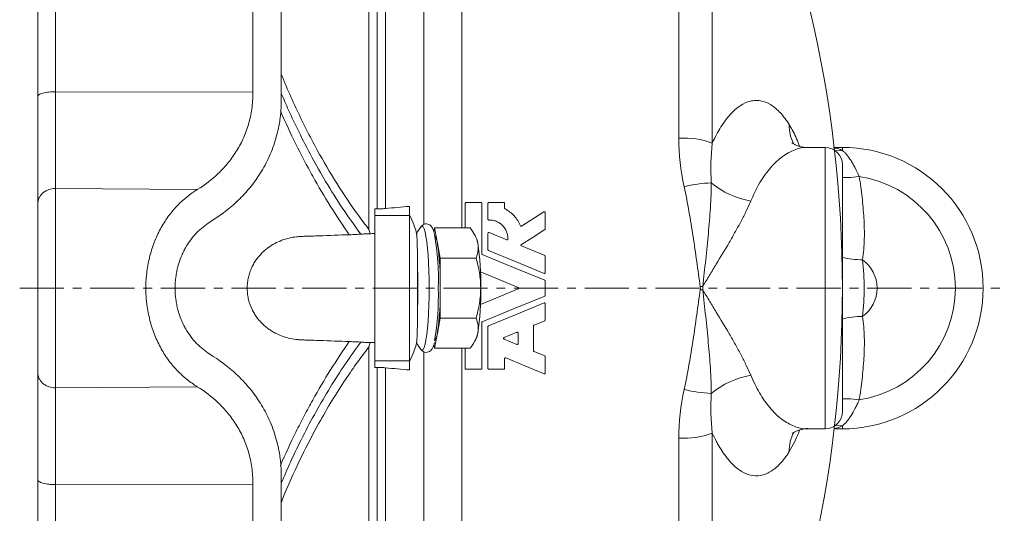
# Model space of a CAD drawing. Header units: millimetres. Extents: x 40 to 830, y -197 to 826.
# Tile 2 of 9: x 40 to 323, y -43 to 99. Entities that reach past the tile are written whole.
import ezdxf

# ---------------------------------------------------------------- set-up
doc = ezdxf.new("R2010")
doc.units = ezdxf.units.MM
doc.linetypes.add('CENTERX2', pattern=[20.32, 12.7, -2.54, 2.54, -2.54])
doc.layers.add('FORMAT', color=7, linetype='Continuous')

msp = doc.modelspace()

# ---------------------------------------------------------------- linework, layer by layer
at = {"color": 8, "linetype": 'Continuous', "lineweight": 0}
for p, q in [((229.81, 65.26), (229.81, 184.63)), ((239.43, 179.17), (239.43, 63.81)), ((156.5, 171.25), (156.5, 40.47)), ((167.38, 170.75), (167.38, 39.41)), ((140.65, 39), (140.65, 165.02)), ((143.03, 160.48), (143.03, 44.92)), ((145.41, 159.42), (145.41, 45.02)), ((50.5, 78.62), (107.29, 78.49)), ((271.87, -18.41), (271.87, 62.59)), ((276.87, 62.59), (276.87, 61.7)), ((276.87, 61.7), (274.82, 61.63)), ((50.5, 50.78), (91.27, 50.47)), ((142.37, 43.01), (152.37, 43.01)), ((140.65, -120.84), (140.65, 5.18)), ((156.5, 3.73), (156.5, -59.03)), ((167.38, 4.77), (167.38, -56.99)), ((142.37, 1.17), (152.37, 1.17)), ((143.03, -0.73), (143.03, -116.3)), ((145.41, -0.84), (145.41, -115.23)), ((50.5, -6.59), (91.27, -6.28)), ((239.43, -19.63), (239.43, -134.98)), ((276.87, -17.51), (274.82, -17.45)), ((276.87, -18.41), (276.87, -17.51)), ((229.81, -140.45), (229.81, -21.08)), ((50.5, -34.43), (107.29, -34.3))]:
    msp.add_line(p, q, dxfattribs=at)
at = {"color": 7, "linetype": 'Continuous', "lineweight": 15}
for p, q in [((266.96, 62.53), (266.83, 62.54)), ((271.87, 62.59), (266.96, 62.59)), ((274.51, 62.59), (276.87, 62.59)), ((276.87, 57.59), (276.87, -13.41)), ((152.37, 45.64), (152.37, 43.01)), ((168.33, 39.41), (168.33, 46.5)), ((168.57, 46.74), (172.89, 46.74)), ((173.13, 46.5), (173.13, 32.01)), ((174.9, 41.94), (174.9, 46.5)), ((175.14, 46.74), (179.46, 46.74)), ((179.7, 46.5), (179.7, 45.12)), ((142.37, 44.91), (142.37, 43.01)), ((142.37, 43.01), (142.37, 1.17)), ((152.37, 43.01), (152.37, 1.17)), ((184.58, 39.95), (191, 44.03)), ((191.37, 43.83), (191.37, 39.16)), ((155.64, 39.76), (155.58, 39.68)), ((159.49, 39.41), (159.3, 38.43)), ((160.34, 35.08), (159.49, 39.41)), ((159.49, 39.41), (169.79, 39.41)), ((171.45, 36.8), (170.99, 37.62)), ((174.9, 33.2), (174.9, 37.87)), ((175.23, 38.09), (180.29, 36)), ((161.19, 30.75), (160.34, 35.08)), ((184.55, 34.23), (191.22, 31.47)), ((191.37, 31.25), (191.37, 26.57)), ((161.19, 22.09), (161.19, 30.75)), ((161.19, 30.75), (171.48, 30.75)), ((191.37, 24.14), (191.37, 20.05)), ((161.19, 13.43), (161.19, 22.09)), ((191.37, 17.61), (191.37, 12.94)), ((160.34, 9.1), (161.19, 13.43)), ((161.19, 13.43), (171.48, 13.43)), ((173.13, 12.17), (173.13, -1.02)), ((191.22, 12.72), (188.16, 11.45)), ((159.49, 4.77), (160.34, 9.1)), ((174.9, -1.02), (174.9, 10.99)), ((179.52, 7.87), (183.24, 9.41)), ((183.57, 9.19), (183.57, 6.11)), ((188.01, 11.22), (188.01, 4.07)), ((159.3, 5.74), (159.49, 4.77)), ((170.99, 6.57), (171.45, 7.39)), ((183.24, 5.89), (179.52, 7.43)), ((159.49, 4.77), (169.79, 4.77)), ((168.33, -1.02), (168.33, 4.77)), ((188.16, 3.85), (191.22, 2.58)), ((142.37, 1.17), (142.37, -0.72)), ((152.37, 1.17), (152.37, -1.46)), ((179.7, 1.8), (179.7, -1.02)), ((191.37, 2.36), (191.37, -2.32)), ((172.89, -1.26), (168.57, -1.26)), ((179.46, -1.26), (175.14, -1.26)), ((266.88, -18.29), (266.96, -18.29)), ((266.96, -18.41), (271.87, -18.41)), ((276.87, -18.41), (274.51, -18.41))]:
    msp.add_line(p, q, dxfattribs=at)
at = {"color": 8, "linetype": 'Continuous', "lineweight": 0, "flags": 128}
for points in [[(281.71, 54.23), (279.21, 53.98), (276.87, 53.95)], [(155.64, 4.43), (155.72, 4.33), (156, 4.22), (156.28, 4.46), (156.56, 5.05), (156.82, 5.98), (157.07, 7.22), (157.3, 8.75), (157.49, 10.55), (157.66, 12.57), (157.79, 14.78), (157.89, 17.14), (157.95, 19.59), (157.97, 22.09), (157.95, 24.59), (157.89, 27.05), (157.79, 29.4), (157.66, 31.61), (157.49, 33.64), (157.3, 35.43), (157.07, 36.97), (156.82, 38.21), (156.56, 39.13), (156.28, 39.72), (156, 39.97), (155.72, 39.86), (155.64, 39.76)], [(236.69, 22.61), (236.6, 22.6), (236.51, 22.59), (236.43, 22.58), (236.34, 22.56), (236.25, 22.55), (236.17, 22.54), (236.08, 22.52), (235.99, 22.51)], [(236.69, 21.57), (236.6, 21.58), (236.51, 21.6), (236.43, 21.61), (236.34, 21.62), (236.25, 21.64), (236.17, 21.65), (236.08, 21.66), (235.99, 21.67)], [(281.71, -10.04), (279.21, -9.8), (276.87, -9.77)]]:
    msp.add_lwpolyline(points, dxfattribs=at)
at = {"color": 7, "linetype": 'Continuous', "lineweight": 15, "flags": 128}
for points in [[(191.26, 38.95), (187.89, 36.81), (184.51, 34.66)], [(173.28, 31.79), (182.23, 28.08), (191.22, 24.36)], [(191.04, 26.35), (183.02, 29.67), (175.05, 32.97)], [(183.61, 22.31), (176.03, 25.46), (172.73, 26.82)], [(172.73, 17.36), (176.03, 18.73), (183.61, 21.87)], [(191.22, 19.83), (182.23, 16.1), (173.28, 12.4)], [(175.05, 11.21), (183.02, 14.52), (191.04, 17.83)], [(191.04, -2.54), (185.53, -0.26), (180.03, 2.02)]]:
    msp.add_lwpolyline(points, dxfattribs=at)
at = {"color": 7, "linetype": 'Continuous', "lineweight": 15}
for centre, radius, start, end in [((-71.39, 22.09), 348.26, 333.1903, 26.8097), ((271.87, 57.59), 5, 0, 90), ((276.87, 22.09), 40.5, 270, 90), ((133.62, 33.09), 21.25, 12.4198, 28.0725), ((179.88, 22.09), 30, 143.9186, 148.5034), ((82.49, 24.15), 78.16, 358.4951, 9.8969), ((157.05, 34.98), 3.3, 1.8136, 39.1995), ((82.76, 23.49), 78.44, 358.9795, 8.4993), ((166.12, 34.27), 5.9, 7.9629, 25.4071), ((94.39, 23.49), 78.44, 358.9795, 8.4993), ((79.58, 20.14), 81.06, 350.6084, 1.3804), ((82.76, 20.7), 78.44, 351.5007, 1.0205), ((94.39, 20.7), 78.44, 351.5007, 1.0205), ((157.05, 9.21), 3.3, 320.8005, 358.1863), ((166.12, 9.92), 5.9, 334.5926, 352.0374), ((133.62, 11.09), 21.25, 331.9275, 347.5802), ((179.88, 22.09), 30, 211.4989, 216.0814), ((271.87, -13.41), 5, 270, 0)]:
    msp.add_arc(centre, radius, start, end, dxfattribs=at)
at = {"color": 8, "linetype": 'Continuous', "lineweight": 0}
for centre, radius, start, end in [((273.23, 68.93), 11.66, 178.9433, 207.4541), ((231.28, 42.37), 22.94, 69.1765, 93.6669), ((276.87, 22.09), 32.5, 278.5752, 81.4248), ((240.73, 14.25), 38.19, 92.3645, 104.203), ((254.73, 71.29), 24.48, 230.4774, 260.0649), ((283.04, 56.75), 26.52, 256.296, 269.2327), ((209.19, 22.09), 73.94, 353.6829, 6.3171), ((276.87, 22.09), 10, 305.5527, 54.4473), ((283.04, -12.56), 26.52, 90.7674, 103.704), ((254.73, -27.11), 24.48, 99.9351, 129.5226), ((240.73, 29.94), 38.19, 255.7971, 267.6355), ((231.28, 1.82), 22.94, 266.3329, 290.8236), ((273.23, -24.75), 11.66, 152.8658, 181.0532)]:
    msp.add_arc(centre, radius, start, end, dxfattribs=at)
at = {"color": 7, "linetype": 'Continuous', "lineweight": 15}
for points, knots in [([(115.45, 76.32), (115.45, 84.53), (115.45, 92.68), (115.45, 108.6), (115.45, 116.38), (115.45, 131.39), (115.45, 138.62), (115.45, 152.35), (115.45, 158.85), (115.45, 164.92)], [0, 0, 0, 0, 0.25, 0.25, 0.5, 0.5, 0.75, 0.75, 1, 1, 1, 1]), ([(45.37, 77.27), (45.37, 74.12), (45.37, 71.01), (45.37, 65), (45.37, 62.12), (45.37, 56.77), (45.37, 54.3), (45.37, 49.91), (45.37, 47.98), (45.37, 46.36)], [0, 0, 0, 0, 0.25, 0.25, 0.5, 0.5, 0.75, 0.75, 1, 1, 1, 1]), ([(107.29, 78.49), (107.29, 76.84), (107.18, 75.24), (106.73, 72.14), (106.41, 70.64), (105.76, 68.46), (105.52, 67.74), (105, 66.35), (104.72, 65.67), (103.82, 63.7), (103.14, 62.46), (102.03, 60.7), (101.64, 60.13), (100.83, 59.02), (100.41, 58.48), (99.13, 56.93), (98.23, 55.97), (95.42, 53.3), (93.4, 51.77), (91.27, 50.47)], [0, 0, 0, 0, 0.125, 0.125, 0.25, 0.25, 0.3125, 0.3125, 0.375, 0.375, 0.5, 0.5, 0.5625, 0.5625, 0.625, 0.625, 0.75, 0.75, 1, 1, 1, 1]), ([(94.89, 41.09), (97.59, 42.74), (100.17, 44.67), (103.19, 47.51), (103.78, 48.09), (104.93, 49.31), (105.5, 49.93), (107.13, 51.87), (108.15, 53.24), (110.05, 56.16), (110.92, 57.7), (112.09, 60.18), (112.46, 61.04), (113.14, 62.78), (113.44, 63.67), (114.28, 66.39), (114.71, 68.28), (115.08, 70.73), (115.14, 71.22), (115.25, 72.22), (115.3, 72.73), (115.41, 74.25), (115.45, 75.28), (115.45, 76.32)], [0, 0, 0, 0, 0.25, 0.25, 0.3125, 0.3125, 0.375, 0.375, 0.5, 0.5, 0.625, 0.625, 0.6875, 0.6875, 0.75, 0.75, 0.875, 0.875, 0.90625, 0.90625, 0.9375, 0.9375, 1, 1, 1, 1]), ([(266.84, 62.6), (266.49, 62.6), (265.65, 62.6), (264.49, 62.87), (263.47, 63.25), (262.79, 63.63), (262.41, 63.9), (262.38, 63.93), (262.37, 63.94)], [0, 0, 0, 0, 0.138325, 0.328141, 0.502796, 0.682137, 0.850732, 1, 1, 1, 1]), ([(91.27, 50.47), (90.27, 49.85), (89.3, 49.17), (87.42, 47.67), (86.52, 46.85), (85.21, 45.5), (84.78, 45.03), (83.95, 44.04), (83.54, 43.53), (82.35, 41.93), (81.61, 40.79), (80.25, 38.38), (79.63, 37.09), (78.95, 35.39), (78.81, 35.04), (78.56, 34.34), (78.43, 33.98), (78.08, 32.92), (77.87, 32.19), (77.29, 29.98), (76.99, 28.45), (76.59, 25.3), (76.48, 23.71), (76.48, 21.34), (76.51, 20.55), (76.58, 19.36), (76.61, 18.96), (76.69, 18.17), (76.73, 17.77), (76.98, 15.8), (77.28, 14.27), (77.85, 12.06), (78.06, 11.33), (78.53, 9.89), (78.79, 9.19), (79.61, 7.14), (80.23, 5.86), (81.25, 4.03), (81.61, 3.44), (82.35, 2.29), (82.73, 1.74), (83.92, 0.15), (84.75, -0.83), (86.49, -2.63), (87.39, -3.46), (88.81, -4.6), (89.3, -4.96), (90.27, -5.65), (90.77, -5.97), (91.27, -6.28)], [0, 0, 0, 0, 0.0625, 0.0625, 0.125, 0.125, 0.15625, 0.15625, 0.1875, 0.1875, 0.25, 0.25, 0.3125, 0.3125, 0.328125, 0.328125, 0.34375, 0.34375, 0.375, 0.375, 0.4375, 0.4375, 0.5, 0.5, 0.53125, 0.53125, 0.546875, 0.546875, 0.5625, 0.5625, 0.625, 0.625, 0.65625, 0.65625, 0.6875, 0.6875, 0.75, 0.75, 0.78125, 0.78125, 0.8125, 0.8125, 0.875, 0.875, 0.9375, 0.9375, 0.96875, 0.96875, 1, 1, 1, 1]), ([(45.37, -2.18), (45.37, -1.17), (45.37, 0.09), (45.37, 2.42), (45.37, 3.27), (45.37, 5.1), (45.37, 6.09), (45.37, 8.2), (45.37, 9.31), (45.37, 11.66), (45.37, 12.89), (45.37, 15.43), (45.37, 16.73), (45.37, 19.39), (45.37, 20.74), (45.37, 23.44), (45.37, 24.79), (45.37, 27.45), (45.37, 28.76), (45.37, 31.3), (45.37, 32.52), (45.37, 34.87), (45.37, 35.99), (45.37, 38.1), (45.37, 39.08), (45.37, 40.92), (45.37, 41.77), (45.37, 44.09), (45.37, 45.35), (45.37, 46.36)], [0, 0, 0, 0, 0.125, 0.125, 0.1875, 0.1875, 0.25, 0.25, 0.3125, 0.3125, 0.375, 0.375, 0.4375, 0.4375, 0.5, 0.5, 0.5625, 0.5625, 0.625, 0.625, 0.6875, 0.6875, 0.75, 0.75, 0.8125, 0.8125, 0.875, 0.875, 1, 1, 1, 1]), ([(168.33, 46.5), (168.33, 46.56), (168.35, 46.63), (168.44, 46.72), (168.51, 46.74), (168.57, 46.74)], [0, 0, 0, 0, 0.5, 0.5, 1, 1, 1, 1]), ([(172.89, 46.74), (172.95, 46.74), (173.01, 46.71), (173.1, 46.63), (173.13, 46.56), (173.13, 46.5)], [0, 0, 0, 0, 0.5, 0.5, 1, 1, 1, 1]), ([(174.9, 46.5), (174.9, 46.56), (174.93, 46.63), (175.01, 46.72), (175.08, 46.74), (175.14, 46.74)], [0, 0, 0, 0, 0.5, 0.5, 1, 1, 1, 1]), ([(179.46, 46.74), (179.52, 46.74), (179.59, 46.71), (179.67, 46.63), (179.7, 46.56), (179.7, 46.5)], [0, 0, 0, 0, 0.5, 0.5, 1, 1, 1, 1]), ([(145.41, 45.02), (145.1, 44.99), (144.73, 44.97), (143.92, 44.93), (143.48, 44.92), (143.03, 44.92)], [0, 0, 0, 0, 0.5, 0.5, 1, 1, 1, 1]), ([(179.83, 44.91), (180.33, 44.65), (180.79, 44.35), (181.67, 43.66), (182.08, 43.29), (182.84, 42.45), (183.17, 42.01), (183.76, 41.07), (184.02, 40.58), (184.23, 40.06)], [0, 0, 0, 0, 0.25, 0.25, 0.5, 0.5, 0.75, 0.75, 1, 1, 1, 1]), ([(191, 44.03), (191.07, 44.08), (191.17, 44.08), (191.32, 44), (191.37, 43.92), (191.37, 43.83)], [0, 0, 0, 0, 0.5, 0.5, 1, 1, 1, 1]), ([(84.91, 22.09), (84.91, 23.16), (84.98, 24.22), (85.18, 25.77), (85.26, 26.28), (85.46, 27.3), (85.58, 27.81), (85.97, 29.3), (86.29, 30.24), (86.84, 31.61), (87.04, 32.05), (87.46, 32.92), (87.68, 33.34), (88.83, 35.36), (89.9, 36.77), (91.67, 38.62), (92.29, 39.18), (93.56, 40.2), (94.21, 40.67), (94.89, 41.09)], [0, 0, 0, 0, 0.125, 0.125, 0.1875, 0.1875, 0.25, 0.25, 0.375, 0.375, 0.4375, 0.4375, 0.5, 0.5, 0.75, 0.75, 0.875, 0.875, 1, 1, 1, 1]), ([(159.46, 37.84), (159.44, 37.94), (159.33, 38.46), (159.13, 39.01), (158.82, 39.63), (158.47, 40.07), (157.95, 40.46), (157.23, 40.65), (156.49, 40.51), (155.96, 40.15), (155.67, 39.83), (155.57, 39.64), (155.53, 39.58)], [0, 0, 0, 0, 0.048507, 0.265893, 0.393303, 0.496378, 0.588316, 0.67812, 0.773789, 0.86106, 0.953365, 1, 1, 1, 1]), ([(175.15, 41.7), (175.08, 41.69), (175.02, 41.72), (174.93, 41.81), (174.9, 41.87), (174.9, 41.94)], [0, 0, 0, 0, 0.5, 0.5, 1, 1, 1, 1]), ([(180.62, 36.21), (180.64, 36.57), (180.61, 36.94), (180.49, 37.65), (180.4, 38), (180.2, 38.51), (180.12, 38.68), (179.96, 39), (179.78, 39.31), (179.56, 39.6), (179.34, 39.88), (179.21, 40.02), (178.83, 40.4), (178.55, 40.63), (177.95, 41.03), (177.62, 41.2), (176.95, 41.46), (176.6, 41.56), (175.88, 41.69), (175.52, 41.71), (175.15, 41.7)], [0, 0, 0, 0, 0.125, 0.125, 0.25, 0.25, 0.3125, 0.3125, 0.375, 0.4375, 0.4375, 0.5, 0.5, 0.625, 0.625, 0.75, 0.75, 0.875, 0.875, 1, 1, 1, 1]), ([(184.23, 40.06), (184.26, 39.99), (184.31, 39.94), (184.45, 39.9), (184.52, 39.91), (184.58, 39.95)], [0, 0, 0, 0, 0.5, 0.5, 1, 1, 1, 1]), ([(135.02, 6.72), (132.19, 6.82), (129.37, 6.92), (125.12, 7.07), (123.36, 7.13), (121.59, 7.19), (120.88, 7.22), (120.53, 7.24), (119.47, 7.34), (118.77, 7.44), (117.38, 7.75), (116.69, 7.94), (115.32, 8.42), (114.64, 8.71), (113.62, 9.22), (113.28, 9.4), (112.62, 9.8), (112.29, 10.01), (111.33, 10.68), (110.7, 11.18), (109.81, 12.04), (109.52, 12.35), (108.96, 12.98), (108.69, 13.31), (108.17, 14.01), (107.93, 14.38), (107.46, 15.15), (107.24, 15.56), (106.62, 16.84), (106.29, 17.76), (105.99, 18.98), (105.94, 19.23), (105.84, 19.73), (105.8, 19.99), (105.7, 20.75), (105.66, 21.26), (105.65, 22.03), (105.65, 22.29), (105.66, 22.81), (105.68, 23.07), (105.75, 23.85), (105.82, 24.35), (106.02, 25.35), (106.14, 25.83), (106.44, 26.78), (106.61, 27.24), (106.99, 28.12), (107.19, 28.54), (107.64, 29.35), (107.88, 29.74), (108.63, 30.84), (109.18, 31.49), (110.05, 32.39), (110.36, 32.67), (110.97, 33.2), (111.28, 33.45), (112.23, 34.16), (112.89, 34.57), (114.22, 35.29), (114.91, 35.6), (116.3, 36.13), (117.01, 36.34), (118.43, 36.68), (119.14, 36.8), (120.22, 36.92), (120.58, 36.95), (121.12, 36.98), (121.3, 36.98), (121.66, 37), (123.29, 37.05), (127.8, 37.21), (132.13, 37.37), (135.02, 37.47)], [0, 0, 0, 0, 0.125, 0.125, 0.1875, 0.203125, 0.203125, 0.21875, 0.21875, 0.25, 0.25, 0.28125, 0.28125, 0.3125, 0.3125, 0.328125, 0.328125, 0.34375, 0.34375, 0.375, 0.375, 0.390625, 0.390625, 0.40625, 0.40625, 0.421875, 0.421875, 0.4375, 0.4375, 0.46875, 0.46875, 0.476563, 0.476563, 0.484375, 0.484375, 0.5, 0.5, 0.507813, 0.507813, 0.515625, 0.515625, 0.53125, 0.53125, 0.546875, 0.546875, 0.5625, 0.5625, 0.578125, 0.578125, 0.59375, 0.59375, 0.625, 0.625, 0.640625, 0.640625, 0.65625, 0.65625, 0.6875, 0.6875, 0.71875, 0.71875, 0.75, 0.75, 0.78125, 0.78125, 0.796875, 0.796875, 0.804688, 0.804688, 0.8125, 0.875, 1, 1, 1, 1]), ([(138.33, 37.63), (137.91, 37.6), (137.42, 37.57), (136.31, 37.52), (135.69, 37.49), (135.02, 37.47)], [0, 0, 0, 0, 0.5, 0.5, 1, 1, 1, 1]), ([(140.96, 37.76), (140.44, 37.74), (139.95, 37.72), (139.07, 37.68), (138.67, 37.65), (138.33, 37.63)], [0, 0, 0, 0, 0.5, 0.5, 1, 1, 1, 1]), ([(142.37, 37.79), (142.11, 37.79), (141.86, 37.78), (141.39, 37.77), (141.17, 37.77), (140.96, 37.76)], [0, 0, 0, 0, 0.5, 0.5, 1, 1, 1, 1]), ([(154.37, 37.66), (154.39, 37.58), (154.41, 37.45), (154.44, 37.09), (154.46, 36.87), (154.49, 36.34), (154.51, 36.03), (154.54, 35.33), (154.55, 34.94), (154.59, 33.65), (154.61, 32.66), (154.64, 30.97), (154.65, 30.39), (154.66, 29.17), (154.67, 28.55), (154.67, 27.9)], [0, 0, 0, 0, 0.125, 0.125, 0.25, 0.25, 0.375, 0.375, 0.5, 0.5, 0.75, 0.75, 0.875, 0.875, 1, 1, 1, 1]), ([(169.79, 39.41), (170.33, 38.71), (170.81, 37.99), (171.55, 36.55), (171.82, 35.82), (171.97, 35.08)], [0, 0, 0, 0, 0.5, 0.5, 1, 1, 1, 1]), ([(174.9, 37.87), (174.9, 37.95), (174.94, 38.03), (175.07, 38.12), (175.16, 38.12), (175.23, 38.09)], [0, 0, 0, 0, 0.5, 0.5, 1, 1, 1, 1]), ([(171.97, 35.08), (172.04, 34.72), (172.08, 34.35), (172.1, 33.62), (172.08, 33.25), (171.95, 32.17), (171.75, 31.46), (171.48, 30.75)], [0, 0, 0, 0, 0.25, 0.25, 0.5, 0.5, 1, 1, 1, 1]), ([(180.29, 36), (180.36, 35.97), (180.45, 35.98), (180.58, 36.06), (180.62, 36.13), (180.62, 36.21)], [0, 0, 0, 0, 0.5, 0.5, 1, 1, 1, 1]), ([(184.51, 34.66), (184.48, 34.63), (184.45, 34.6), (184.41, 34.52), (184.4, 34.48), (184.41, 34.35), (184.47, 34.27), (184.55, 34.23)], [0, 0, 0, 0, 0.25, 0.25, 0.5, 0.5, 1, 1, 1, 1]), ([(173.13, 32.01), (173.13, 31.97), (173.14, 31.92), (173.2, 31.84), (173.23, 31.81), (173.28, 31.79)], [0, 0, 0, 0, 0.5, 0.5, 1, 1, 1, 1]), ([(175.05, 32.97), (175, 32.99), (174.97, 33.02), (174.91, 33.1), (174.9, 33.15), (174.9, 33.2)], [0, 0, 0, 0, 0.5, 0.5, 1, 1, 1, 1]), ([(191.22, 31.47), (191.26, 31.45), (191.3, 31.42), (191.35, 31.34), (191.37, 31.3), (191.37, 31.25)], [0, 0, 0, 0, 0.5, 0.5, 1, 1, 1, 1]), ([(172.81, 22.09), (172.81, 22.83), (172.78, 23.56), (172.66, 25.04), (172.57, 25.77), (172.22, 27.93), (171.89, 29.35), (171.48, 30.75)], [0, 0, 0, 0, 0.25, 0.25, 0.5, 0.5, 1, 1, 1, 1]), ([(154.67, 16.29), (154.68, 17.22), (154.69, 18.17), (154.69, 19.62), (154.69, 20.11), (154.69, 21.09), (154.69, 21.59), (154.69, 23.08), (154.69, 24.06), (154.69, 26.01), (154.68, 26.97), (154.67, 27.9)], [0, 0, 0, 0, 0.25, 0.25, 0.375, 0.375, 0.5, 0.5, 0.75, 0.75, 1, 1, 1, 1]), ([(191.37, 26.57), (191.37, 26.49), (191.33, 26.42), (191.2, 26.33), (191.11, 26.32), (191.04, 26.35)], [0, 0, 0, 0, 0.5, 0.5, 1, 1, 1, 1]), ([(191.22, 24.36), (191.26, 24.34), (191.3, 24.31), (191.35, 24.23), (191.37, 24.18), (191.37, 24.14)], [0, 0, 0, 0, 0.5, 0.5, 1, 1, 1, 1]), ([(84.91, 22.09), (84.91, 21.02), (84.98, 19.97), (85.18, 18.42), (85.26, 17.9), (85.46, 16.88), (85.58, 16.37), (85.97, 14.89), (86.29, 13.94), (86.84, 12.58), (87.04, 12.14), (87.46, 11.27), (87.68, 10.85), (88.83, 8.82), (89.9, 7.41), (91.67, 5.57), (92.29, 5.01), (93.56, 3.98), (94.21, 3.52), (94.89, 3.1)], [0, 0, 0, 0, 0.125, 0.125, 0.1875, 0.1875, 0.25, 0.25, 0.375, 0.375, 0.4375, 0.4375, 0.5, 0.5, 0.75, 0.75, 0.875, 0.875, 1, 1, 1, 1]), ([(171.48, 13.43), (171.89, 14.84), (172.23, 16.28), (172.69, 19.17), (172.81, 20.63), (172.81, 22.09)], [0, 0, 0, 0, 0.5, 0.5, 1, 1, 1, 1]), ([(183.61, 21.87), (183.66, 21.89), (183.69, 21.92), (183.75, 22), (183.76, 22.05), (183.76, 22.14), (183.75, 22.19), (183.69, 22.27), (183.66, 22.3), (183.61, 22.31)], [0, 0, 0, 0, 0.25, 0.25, 0.5, 0.5, 0.75, 0.75, 1, 1, 1, 1]), ([(191.37, 20.05), (191.37, 20), (191.35, 19.96), (191.3, 19.88), (191.26, 19.85), (191.22, 19.83)], [0, 0, 0, 0, 0.5, 0.5, 1, 1, 1, 1]), ([(191.04, 17.83), (191.11, 17.86), (191.2, 17.86), (191.33, 17.77), (191.37, 17.69), (191.37, 17.61)], [0, 0, 0, 0, 0.5, 0.5, 1, 1, 1, 1]), ([(154.67, 16.29), (154.66, 14.98), (154.65, 13.77), (154.62, 12.1), (154.61, 11.56), (154.59, 10.56), (154.58, 10.1), (154.55, 9.25), (154.54, 8.86), (154.51, 8.16), (154.49, 7.85), (154.46, 7.32), (154.44, 7.1), (154.41, 6.74), (154.39, 6.61), (154.37, 6.52)], [0, 0, 0, 0, 0.25, 0.25, 0.375, 0.375, 0.5, 0.5, 0.625, 0.625, 0.75, 0.75, 0.875, 0.875, 1, 1, 1, 1]), ([(171.48, 13.43), (171.75, 12.72), (171.95, 12.01), (172.13, 10.57), (172.11, 9.84), (171.97, 9.1)], [0, 0, 0, 0, 0.5, 0.5, 1, 1, 1, 1]), ([(173.28, 12.4), (173.23, 12.38), (173.2, 12.35), (173.14, 12.27), (173.13, 12.22), (173.13, 12.17)], [0, 0, 0, 0, 0.5, 0.5, 1, 1, 1, 1]), ([(188.16, 11.45), (188.11, 11.43), (188.08, 11.4), (188.02, 11.32), (188.01, 11.27), (188.01, 11.22)], [0, 0, 0, 0, 0.5, 0.5, 1, 1, 1, 1]), ([(191.37, 12.94), (191.37, 12.89), (191.35, 12.84), (191.3, 12.76), (191.26, 12.73), (191.22, 12.72)], [0, 0, 0, 0, 0.5, 0.5, 1, 1, 1, 1]), ([(171.97, 9.1), (171.89, 8.74), (171.79, 8.37), (171.52, 7.64), (171.36, 7.27), (170.8, 6.19), (170.33, 5.48), (169.79, 4.77)], [0, 0, 0, 0, 0.25, 0.25, 0.5, 0.5, 1, 1, 1, 1]), ([(174.9, 10.99), (174.9, 11.04), (174.91, 11.08), (174.97, 11.16), (175, 11.19), (175.05, 11.21)], [0, 0, 0, 0, 0.5, 0.5, 1, 1, 1, 1]), ([(183.24, 9.41), (183.31, 9.44), (183.4, 9.43), (183.53, 9.34), (183.57, 9.26), (183.57, 9.19)], [0, 0, 0, 0, 0.5, 0.5, 1, 1, 1, 1]), ([(135.02, 6.72), (135.69, 6.69), (136.31, 6.67), (137.13, 6.63), (137.4, 6.62), (137.89, 6.59), (138.12, 6.57), (138.33, 6.56)], [0, 0, 0, 0, 0.5, 0.5, 0.75, 0.75, 1, 1, 1, 1]), ([(138.33, 6.56), (138.67, 6.53), (139.07, 6.51), (139.95, 6.46), (140.44, 6.44), (140.96, 6.42)], [0, 0, 0, 0, 0.5, 0.5, 1, 1, 1, 1]), ([(140.96, 6.42), (141.17, 6.42), (141.39, 6.41), (141.86, 6.4), (142.11, 6.4), (142.37, 6.4)], [0, 0, 0, 0, 0.5, 0.5, 1, 1, 1, 1]), ([(155.5, 4.63), (155.5, 4.63), (155.58, 4.45), (155.83, 4.16), (156.36, 3.75), (157.08, 3.54), (157.82, 3.67), (158.37, 4.02), (158.73, 4.43), (159.02, 4.93), (159.27, 5.55), (159.42, 6.15), (159.49, 6.45)], [0, 0, 0, 0, 0.002986, 0.121388, 0.210888, 0.298357, 0.392177, 0.477298, 0.566638, 0.676905, 0.837946, 1, 1, 1, 1]), ([(179.52, 7.43), (179.48, 7.45), (179.44, 7.48), (179.39, 7.55), (179.38, 7.6), (179.38, 7.7), (179.39, 7.74), (179.44, 7.82), (179.48, 7.85), (179.52, 7.87)], [0, 0, 0, 0, 0.25, 0.25, 0.5, 0.5, 0.75, 0.75, 1, 1, 1, 1]), ([(183.57, 6.11), (183.57, 6.03), (183.53, 5.96), (183.4, 5.87), (183.31, 5.86), (183.24, 5.89)], [0, 0, 0, 0, 0.5, 0.5, 1, 1, 1, 1]), ([(94.89, 3.1), (97.59, 1.44), (100.17, -0.49), (103.19, -3.32), (103.78, -3.91), (104.93, -5.12), (105.5, -5.75), (107.13, -7.68), (108.15, -9.05), (110.05, -11.97), (110.92, -13.52), (112.09, -15.99), (112.46, -16.85), (113.14, -18.6), (113.44, -19.49), (114.28, -22.21), (114.71, -24.09), (115.08, -26.54), (115.14, -27.04), (115.25, -28.04), (115.3, -28.54), (115.41, -30.07), (115.45, -31.09), (115.45, -32.13)], [0, 0, 0, 0, 0.25, 0.25, 0.3125, 0.3125, 0.375, 0.375, 0.5, 0.5, 0.625, 0.625, 0.6875, 0.6875, 0.75, 0.75, 0.875, 0.875, 0.90625, 0.90625, 0.9375, 0.9375, 1, 1, 1, 1]), ([(188.01, 4.07), (188.01, 4.03), (188.02, 3.98), (188.08, 3.9), (188.11, 3.87), (188.16, 3.85)], [0, 0, 0, 0, 0.5, 0.5, 1, 1, 1, 1]), ([(180.03, 2.02), (179.96, 2.05), (179.87, 2.04), (179.74, 1.95), (179.7, 1.88), (179.7, 1.8)], [0, 0, 0, 0, 0.5, 0.5, 1, 1, 1, 1]), ([(191.22, 2.58), (191.26, 2.56), (191.3, 2.53), (191.35, 2.45), (191.37, 2.41), (191.37, 2.36)], [0, 0, 0, 0, 0.5, 0.5, 1, 1, 1, 1]), ([(45.37, -33.08), (45.37, -29.94), (45.37, -26.82), (45.37, -20.82), (45.37, -17.94), (45.37, -12.58), (45.37, -10.12), (45.37, -5.72), (45.37, -3.8), (45.37, -2.18)], [0, 0, 0, 0, 0.25, 0.25, 0.5, 0.5, 0.75, 0.75, 1, 1, 1, 1]), ([(143.03, -0.73), (143.25, -0.74), (143.47, -0.74), (143.91, -0.75), (144.12, -0.76), (144.52, -0.77), (144.72, -0.78), (145.08, -0.81), (145.26, -0.82), (145.41, -0.84)], [0, 0, 0, 0, 0.25, 0.25, 0.5, 0.5, 0.75, 0.75, 1, 1, 1, 1]), ([(168.57, -1.26), (168.51, -1.26), (168.44, -1.23), (168.35, -1.14), (168.33, -1.08), (168.33, -1.02)], [0, 0, 0, 0, 0.5, 0.5, 1, 1, 1, 1]), ([(173.13, -1.02), (173.13, -1.08), (173.1, -1.14), (173.01, -1.23), (172.95, -1.26), (172.89, -1.26)], [0, 0, 0, 0, 0.5, 0.5, 1, 1, 1, 1]), ([(175.14, -1.26), (175.08, -1.26), (175.01, -1.23), (174.93, -1.14), (174.9, -1.08), (174.9, -1.02)], [0, 0, 0, 0, 0.5, 0.5, 1, 1, 1, 1]), ([(179.7, -1.02), (179.7, -1.08), (179.67, -1.14), (179.59, -1.23), (179.52, -1.26), (179.46, -1.26)], [0, 0, 0, 0, 0.5, 0.5, 1, 1, 1, 1]), ([(191.37, -2.32), (191.37, -2.39), (191.33, -2.47), (191.2, -2.56), (191.11, -2.57), (191.04, -2.54)], [0, 0, 0, 0, 0.5, 0.5, 1, 1, 1, 1]), ([(107.29, -34.3), (107.29, -32.65), (107.18, -31.05), (106.73, -27.95), (106.41, -26.45), (105.76, -24.27), (105.52, -23.55), (105, -22.16), (104.72, -21.48), (103.82, -19.51), (103.14, -18.27), (102.03, -16.51), (101.64, -15.94), (100.83, -14.83), (100.41, -14.3), (99.13, -12.74), (98.23, -11.79), (95.42, -9.11), (93.4, -7.59), (91.27, -6.28)], [0, 0, 0, 0, 0.125, 0.125, 0.25, 0.25, 0.3125, 0.3125, 0.375, 0.375, 0.5, 0.5, 0.5625, 0.5625, 0.625, 0.625, 0.75, 0.75, 1, 1, 1, 1]), ([(262.45, -19.75), (262.44, -19.76), (262.42, -19.78), (262.65, -19.58), (263.17, -19.25), (264.04, -18.85), (265.23, -18.53), (266.26, -18.35), (266.81, -18.4), (266.88, -18.4)], [0, 0, 0, 0, 0.073414, 0.240874, 0.410463, 0.585737, 0.771161, 0.971392, 1, 1, 1, 1]), ([(115.45, -120.74), (115.45, -114.66), (115.45, -108.16), (115.45, -94.43), (115.45, -87.2), (115.45, -72.2), (115.45, -64.41), (115.45, -48.49), (115.45, -40.35), (115.45, -32.13)], [0, 0, 0, 0, 0.25, 0.25, 0.5, 0.5, 0.75, 0.75, 1, 1, 1, 1])]:
    msp.add_open_spline(points, degree=3, knots=knots, dxfattribs=at)
at = {"color": 8, "linetype": 'Continuous', "lineweight": 0}
for points in [[(50.5, 78.62), (50.5, 88.65), (50.5, 98.51), (50.5, 108.02)], [(231.36, 51.27), (230.34, 55.92), (229.81, 60.59), (229.81, 65.26)], [(239.43, 63.81), (239.01, 60.1), (238.94, 56.3), (239.15, 52.41)], [(235.99, 21.67), (236.03, 21.95), (236.03, 22.23), (235.99, 22.51)], [(236.69, 22.61), (236.73, 22.27), (236.73, 21.92), (236.69, 21.57)], [(229.81, -21.08), (229.81, -16.4), (230.34, -11.74), (231.36, -7.09)], [(239.15, -8.22), (238.94, -12.11), (239.01, -15.91), (239.43, -19.63)], [(50.5, -34.43), (50.5, -44.47), (50.5, -54.32), (50.5, -63.84)]]:
    msp.add_open_spline(points, degree=3, dxfattribs=at)
at = {"color": 7, "linetype": 'Continuous', "lineweight": 15}
for points in [[(107.29, 78.49), (107.29, 88.5), (107.29, 98.33), (107.29, 107.82)], [(45.37, 77.27), (45.37, 87.06), (45.37, 96.67), (45.37, 105.96)], [(152.37, 45.64), (150.05, 45.44), (147.73, 45.23), (145.41, 45.02)], [(143.03, 44.92), (142.81, 44.92), (142.59, 44.91), (142.37, 44.91)], [(179.7, 45.12), (179.7, 45.04), (179.75, 44.95), (179.83, 44.91)], [(140.96, 37.76), (140.85, 38.18), (140.75, 38.59), (140.65, 39)], [(191.37, 39.16), (191.37, 39.08), (191.33, 39), (191.26, 38.95)], [(140.96, 6.42), (140.85, 6.01), (140.75, 5.6), (140.65, 5.18)], [(142.37, -0.72), (142.59, -0.73), (142.81, -0.73), (143.03, -0.73)], [(145.41, -0.84), (147.73, -1.04), (150.05, -1.25), (152.37, -1.46)], [(45.37, -33.08), (45.37, -42.87), (45.37, -52.49), (45.37, -61.78)], [(107.29, -34.3), (107.29, -44.31), (107.29, -54.14), (107.29, -63.64)]]:
    msp.add_open_spline(points, degree=3, dxfattribs=at)
at = {"color": 8, "linetype": 'Continuous', "lineweight": 0}
for points, knots in [([(115.45, 83.7), (115.91, 82.56), (117.23, 79.29), (119.62, 73.98), (122.61, 67.81), (126.48, 60.47), (131.35, 52.17), (136.38, 44.66), (139.56, 40.44), (140.65, 39)], [0, 0, 0, 0, 0.0678716, 0.1955524, 0.3254453, 0.4553432, 0.6706424, 0.8880541, 1, 1, 1, 1]), ([(45.37, 77.27), (45.37, 77.43), (45.48, 77.6), (45.86, 77.85), (46.01, 77.93), (46.4, 78.09), (46.62, 78.16), (47.13, 78.29), (47.4, 78.35), (47.99, 78.45), (48.3, 78.5), (49.25, 78.59), (49.9, 78.62), (50.5, 78.62)], [0, 0, 0, 0, 0.25, 0.25, 0.375, 0.375, 0.5, 0.5, 0.625, 0.625, 0.75, 0.75, 1, 1, 1, 1]), ([(50.5, 50.78), (50.5, 52.24), (50.5, 53.97), (50.5, 57.93), (50.5, 60.15), (50.5, 64.98), (50.5, 67.57), (50.5, 72.98), (50.5, 75.79), (50.5, 78.62)], [0, 0, 0, 0, 0.25, 0.25, 0.5, 0.5, 0.75, 0.75, 1, 1, 1, 1]), ([(138.33, 37.63), (136.59, 40.04), (133.1, 44.88), (128.42, 52.36), (124.2, 59.79), (120.66, 66.67), (117.74, 72.81), (116.14, 76.54), (115.45, 78.15)], [0, 0, 0, 0, 0.20244, 0.406132, 0.578063, 0.750883, 0.892654, 1, 1, 1, 1]), ([(239.43, 63.81), (240.23, 65.56), (241.07, 67.12), (242.81, 69.89), (243.71, 71.1), (245.59, 73.16), (246.53, 73.98), (248.45, 75.24), (249.41, 75.67), (250.63, 75.96), (250.88, 76.01), (251.37, 76.08), (251.61, 76.1), (252.35, 76.12), (252.84, 76.09), (254.29, 75.84), (255.24, 75.47), (256.66, 74.63), (257.12, 74.29), (257.82, 73.72), (258.05, 73.51), (258.51, 73.07), (258.74, 72.85), (259.87, 71.64), (260.74, 70.49), (261.57, 69.15)], [0, 0, 0, 0, 0.125, 0.125, 0.25, 0.25, 0.375, 0.375, 0.5, 0.5, 0.53125, 0.53125, 0.5625, 0.5625, 0.625, 0.625, 0.75, 0.75, 0.8125, 0.8125, 0.84375, 0.84375, 0.875, 0.875, 1, 1, 1, 1]), ([(135.02, 37.47), (131.31, 42.75), (127.8, 48.36), (123.66, 55.82), (122.84, 57.34), (121.23, 60.4), (120.44, 61.95), (118.12, 66.64), (116.63, 69.83), (115.2, 73.1)], [0, 0, 0, 0, 0.5, 0.5, 0.625, 0.625, 0.75, 0.75, 1, 1, 1, 1]), ([(261.57, 69.15), (261.78, 68.79), (262.68, 67.29), (263.71, 65.29), (264.4, 63.25), (264.52, 62.89)], [0, 0, 0, 0, 0.2018314, 0.8599949, 1, 1, 1, 1]), ([(266.83, 62.54), (266.69, 62.56), (265.35, 62.68), (262.77, 61.9), (259.22, 59.89), (256.39, 57.1), (254.28, 54.29), (252.42, 51.36), (251.24, 48.78), (250.51, 47.18)], [0, 0, 0, 0, 0.024242, 0.22393, 0.428783, 0.627094, 0.729242, 0.831382, 1, 1, 1, 1]), ([(274.35, 62.46), (274.84, 62.4), (275.68, 62.31), (276.52, 61.88), (276.87, 61.7)], [0, 0, 0, 0, 0.58264, 1, 1, 1, 1]), ([(276.87, 61.7), (277.08, 61.54), (277.29, 61.36), (277.71, 60.95), (277.92, 60.73), (278.54, 60), (278.95, 59.44), (279.56, 58.47), (279.76, 58.14), (280.16, 57.43), (280.36, 57.06), (280.95, 55.92), (281.33, 55.1), (281.71, 54.23)], [0, 0, 0, 0, 0.125, 0.125, 0.25, 0.25, 0.5, 0.5, 0.625, 0.625, 0.75, 0.75, 1, 1, 1, 1]), ([(281.71, 54.23), (282.03, 52.25), (282.3, 50.27), (282.75, 46.29), (282.93, 44.29), (283.17, 40.28), (283.22, 38.28), (283.16, 35.26), (283.11, 34.26), (282.95, 32.24), (282.84, 31.24), (282.68, 30.23)], [0, 0, 0, 0, 0.25, 0.25, 0.5, 0.5, 0.75, 0.75, 0.875, 0.875, 1, 1, 1, 1]), ([(235.99, 22.51), (235.66, 24.93), (235.32, 27.36), (234.63, 32.19), (234.28, 34.6), (233.54, 39.4), (233.15, 41.79), (232.32, 46.55), (231.87, 48.93), (231.36, 51.27)], [0, 0, 0, 0, 0.25, 0.25, 0.5, 0.5, 0.75, 0.75, 1, 1, 1, 1]), ([(239.15, 52.41), (239.14, 50.06), (239.04, 47.66), (238.74, 42.81), (238.53, 40.35), (238.19, 36.61), (238.07, 35.35), (237.81, 32.83), (237.68, 31.56), (237.27, 27.73), (236.98, 25.18), (236.69, 22.61)], [0, 0, 0, 0, 0.25, 0.25, 0.5, 0.5, 0.625, 0.625, 0.75, 0.75, 1, 1, 1, 1]), ([(45.37, 46.36), (45.37, 46.88), (45.48, 47.45), (45.86, 48.27), (46.01, 48.54), (46.4, 49.04), (46.62, 49.28), (47.13, 49.71), (47.4, 49.91), (47.99, 50.23), (48.3, 50.37), (49.25, 50.69), (49.9, 50.78), (50.5, 50.78)], [0, 0, 0, 0, 0.25, 0.25, 0.375, 0.375, 0.5, 0.5, 0.625, 0.625, 0.75, 0.75, 1, 1, 1, 1]), ([(50.5, -6.59), (50.5, -5.99), (50.5, -5.32), (50.5, -3.82), (50.5, -2.99), (50.5, -1.16), (50.5, -0.16), (50.5, 2.01), (50.5, 3.18), (50.5, 5.67), (50.5, 6.99), (50.5, 9.76), (50.5, 11.22), (50.5, 14.21), (50.5, 15.76), (50.5, 18.9), (50.5, 20.5), (50.5, 23.69), (50.5, 25.28), (50.5, 28.43), (50.5, 29.97), (50.5, 32.97), (50.5, 34.42), (50.5, 37.2), (50.5, 38.52), (50.5, 41.01), (50.5, 42.17), (50.5, 44.34), (50.5, 45.34), (50.5, 47.18), (50.5, 48.01), (50.5, 49.51), (50.5, 50.18), (50.5, 50.78)], [0, 0, 0, 0, 0.0625, 0.0625, 0.125, 0.125, 0.1875, 0.1875, 0.25, 0.25, 0.3125, 0.3125, 0.375, 0.375, 0.4375, 0.4375, 0.5, 0.5, 0.5625, 0.5625, 0.625, 0.625, 0.6875, 0.6875, 0.75, 0.75, 0.8125, 0.8125, 0.875, 0.875, 0.9375, 0.9375, 1, 1, 1, 1]), ([(250.51, 47.18), (250.11, 46.24), (249.68, 45.29), (248.75, 43.35), (248.25, 42.37), (247.2, 40.39), (246.65, 39.38), (245.8, 37.85), (245.5, 37.33), (244.92, 36.3), (244.62, 35.78), (243.12, 33.2), (241.87, 31.11), (239.95, 27.95), (239.31, 26.88), (238, 24.75), (237.35, 23.68), (236.69, 22.61)], [0, 0, 0, 0, 0.125, 0.125, 0.25, 0.25, 0.375, 0.375, 0.4375, 0.4375, 0.5, 0.5, 0.75, 0.75, 0.875, 0.875, 1, 1, 1, 1]), ([(154.67, 16.29), (154.67, 17.19), (154.67, 18.14), (154.67, 20.1), (154.67, 21.1), (154.67, 22.59), (154.67, 23.09), (154.67, 24.09), (154.67, 24.58), (154.67, 26.04), (154.67, 26.99), (154.67, 27.9)], [0, 0, 0, 0, 0.25, 0.25, 0.5, 0.5, 0.625, 0.625, 0.75, 0.75, 1, 1, 1, 1]), ([(231.36, -7.09), (231.87, -4.74), (232.32, -2.37), (233.15, 2.39), (233.54, 4.78), (234.28, 9.58), (234.63, 11.99), (235.32, 16.83), (235.66, 19.25), (235.99, 21.67)], [0, 0, 0, 0, 0.25, 0.25, 0.5, 0.5, 0.75, 0.75, 1, 1, 1, 1]), ([(250.51, -2.99), (250.11, -2.05), (249.68, -1.1), (248.75, 0.83), (248.25, 1.81), (247.2, 3.8), (246.65, 4.81), (245.8, 6.34), (245.5, 6.86), (244.92, 7.89), (244.62, 8.4), (243.12, 10.99), (241.87, 13.07), (239.95, 16.24), (239.31, 17.3), (238, 19.44), (237.35, 20.5), (236.69, 21.57)], [0, 0, 0, 0, 0.125, 0.125, 0.25, 0.25, 0.375, 0.375, 0.4375, 0.4375, 0.5, 0.5, 0.75, 0.75, 0.875, 0.875, 1, 1, 1, 1]), ([(236.69, 21.57), (236.98, 19), (237.27, 16.45), (237.81, 11.4), (238.07, 8.89), (238.53, 3.92), (238.73, 1.46), (238.96, -2.21), (239.02, -3.43), (239.12, -5.85), (239.15, -7.04), (239.15, -8.22)], [0, 0, 0, 0, 0.25, 0.25, 0.5, 0.5, 0.75, 0.75, 0.875, 0.875, 1, 1, 1, 1]), ([(282.68, 13.96), (282.84, 12.95), (282.95, 11.94), (283.11, 9.93), (283.16, 8.93), (283.22, 5.91), (283.17, 3.9), (282.93, -0.1), (282.75, -2.1), (282.3, -6.08), (282.03, -8.07), (281.71, -10.04)], [0, 0, 0, 0, 0.125, 0.125, 0.25, 0.25, 0.5, 0.5, 0.75, 0.75, 1, 1, 1, 1]), ([(115.2, -28.91), (116.63, -25.65), (118.12, -22.45), (120.44, -17.76), (121.23, -16.21), (122.84, -13.15), (123.66, -11.63), (127.8, -4.18), (131.31, 1.44), (135.02, 6.72)], [0, 0, 0, 0, 0.25, 0.25, 0.375, 0.375, 0.5, 0.5, 1, 1, 1, 1]), ([(115.45, -33.98), (116.31, -31.98), (118.27, -27.43), (121.61, -20.57), (125.42, -13.38), (129.49, -6.43), (133.78, 0.28), (136.81, 4.46), (138.33, 6.56)], [0, 0, 0, 0, 0.133822, 0.303384, 0.47536, 0.648227, 0.823701, 1, 1, 1, 1]), ([(140.65, 5.18), (139.42, 3.56), (136.97, 0.31), (133.27, -5.12), (129.52, -11.08), (125.17, -18.63), (120.56, -27.67), (117.2, -35.08), (115.6, -39.08), (115.45, -39.47)], [0, 0, 0, 0, 0.126674, 0.253345, 0.399264, 0.545177, 0.761144, 0.977071, 1, 1, 1, 1]), ([(45.37, -2.18), (45.37, -2.7), (45.48, -3.26), (45.86, -4.08), (46.01, -4.35), (46.4, -4.86), (46.62, -5.09), (47.13, -5.53), (47.4, -5.72), (47.99, -6.05), (48.3, -6.18), (49.25, -6.5), (49.9, -6.59), (50.5, -6.59)], [0, 0, 0, 0, 0.25, 0.25, 0.375, 0.375, 0.5, 0.5, 0.625, 0.625, 0.75, 0.75, 1, 1, 1, 1]), ([(250.51, -2.99), (251.32, -4.75), (252.98, -8.32), (255.93, -12.43), (259.13, -15.61), (262.53, -17.59), (265.16, -18.5), (266.61, -18.33), (266.88, -18.29)], [0, 0, 0, 0, 0.1855102, 0.3765098, 0.5646577, 0.7574477, 0.9544699, 1, 1, 1, 1]), ([(50.5, -6.59), (50.5, -8.05), (50.5, -9.79), (50.5, -13.74), (50.5, -15.97), (50.5, -20.79), (50.5, -23.39), (50.5, -28.79), (50.5, -31.6), (50.5, -34.43)], [0, 0, 0, 0, 0.25, 0.25, 0.5, 0.5, 0.75, 0.75, 1, 1, 1, 1]), ([(281.71, -10.04), (281.52, -10.48), (281.33, -10.91), (280.94, -11.73), (280.75, -12.12), (280.16, -13.26), (279.76, -13.97), (279.15, -14.93), (278.95, -15.23), (278.53, -15.8), (278.33, -16.06), (277.71, -16.79), (277.29, -17.19), (276.87, -17.51)], [0, 0, 0, 0, 0.125, 0.125, 0.25, 0.25, 0.5, 0.5, 0.625, 0.625, 0.75, 0.75, 1, 1, 1, 1]), ([(261.57, -24.96), (261.36, -25.3), (261.15, -25.63), (260.72, -26.25), (260.5, -26.56), (259.85, -27.42), (259.4, -27.95), (258.06, -29.38), (257.14, -30.14), (255.73, -31), (255.25, -31.23), (254.29, -31.6), (253.8, -31.74), (252.35, -31.99), (251.38, -31.95), (249.93, -31.61), (249.44, -31.44), (248.71, -31.12), (248.47, -31), (247.98, -30.73), (247.74, -30.58), (246.53, -29.79), (245.59, -28.97), (243.74, -26.94), (242.83, -25.74), (241.73, -23.99), (241.52, -23.63), (241.08, -22.88), (240.87, -22.5), (240.24, -21.32), (239.83, -20.49), (239.43, -19.63)], [0, 0, 0, 0, 0.03125, 0.03125, 0.0625, 0.0625, 0.125, 0.125, 0.25, 0.25, 0.3125, 0.3125, 0.375, 0.375, 0.5, 0.5, 0.5625, 0.5625, 0.59375, 0.59375, 0.625, 0.625, 0.75, 0.75, 0.875, 0.875, 0.90625, 0.90625, 0.9375, 0.9375, 1, 1, 1, 1]), ([(264.54, -18.74), (264.47, -18.94), (264.01, -20.23), (263.03, -22.4), (262.07, -24.08), (261.57, -24.96)], [0, 0, 0, 0, 0.078496, 0.516253, 1, 1, 1, 1]), ([(276.87, -17.51), (276.33, -17.78), (275.53, -18.19), (274.74, -18.26), (274.48, -18.29)], [0, 0, 0, 0, 0.671294, 1, 1, 1, 1]), ([(45.37, -33.08), (45.37, -33.24), (45.48, -33.41), (45.86, -33.66), (46.01, -33.75), (46.4, -33.9), (46.62, -33.98), (47.13, -34.11), (47.4, -34.17), (47.99, -34.27), (48.3, -34.31), (49.25, -34.41), (49.9, -34.44), (50.5, -34.43)], [0, 0, 0, 0, 0.25, 0.25, 0.375, 0.375, 0.5, 0.5, 0.625, 0.625, 0.75, 0.75, 1, 1, 1, 1])]:
    msp.add_open_spline(points, degree=3, knots=knots, dxfattribs=at)
at = {"layer": 'FORMAT', "linetype": 'CENTERX2', "lineweight": 0}
msp.add_line((40.19, 22.09), (323.45, 22.09), dxfattribs=at)

doc.saveas('drawing.dxf')
